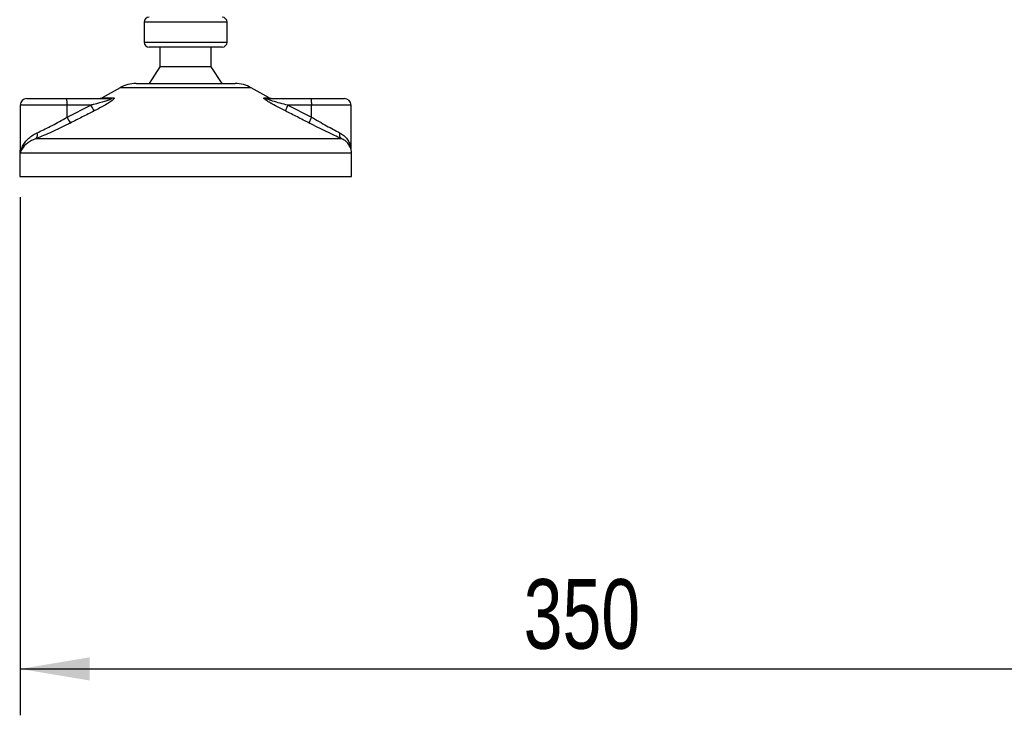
# Model space of a CAD drawing. Header units: millimetres. Extents: x 0 to 420, y 0 to 297.
# Tile 37 of 64: x 277 to 319, y 124 to 154. Entities that reach past the tile are written whole.
import ezdxf

# ---------------------------------------------------------------- set-up
doc = ezdxf.new("R2010")
doc.units = ezdxf.units.MM
doc.layers.add('QUOTE', color=174, linetype='Continuous')
doc.styles.add('SLDTEXTSTYLE3', font='TXT', dxfattribs={"width": 0.75})
doc.dimstyles.new('SLDDIMSTYLE1', dxfattribs={"dimtxt": 3, "dimasz": 3, "dimexe": 0, "dimexo": 0.0625, "dimgap": 0.75, "dimtad": 1, "dimdec": 0, "dimlfac": 6.991979, "dimrnd": 1e-09, "dimzin": 12, "dimdsep": 46, "dimtxsty": 'SLDTEXTSTYLE3', "dimsah": 1, "dimcen": 0.09, "dimadec": 0, "dimazin": 3, "dimtfac": 1, "dimtdec": 3, "dimtofl": 0, "dimtmove": 0, "dimatfit": 3, "dimfxl": 0, "dimfrac": 2, "dimtolj": 1, "dimtzin": 12, "dimarcsym": 0})

# ---------------------------------------------------------------- blocks, each defined once
blk = doc.blocks.new('_D_1')
at = {"layer": 'QUOTE'}
for p, q in [((276.896, 146.593), (276.896, 124.26)), ((326.953, 146.593), (326.953, 124.26)), ((276.896, 126.26), (326.953, 126.26))]:
    blk.add_line(p, q, dxfattribs=at)
for points in [[(276.896, 126.26), (279.896, 125.76), (279.896, 126.76)], [(326.953, 126.26), (323.953, 126.76), (323.953, 125.76)]]:
    blk.add_solid(points, dxfattribs=at)
at = {"layer": 'QUOTE', "insert": (298.6, 130.128), "char_height": 3, "attachment_point": 1, "style": 'SLDTEXTSTYLE3'}
blk.add_mtext('350', dxfattribs=at)

msp = doc.modelspace()

# ---------------------------------------------------------------- linework, layer by layer
at = {"color": 7, "linetype": 'Continuous', "lineweight": 25}
for p, q in [((282.2394, 154.127), (282.2394, 153.2689)), ((284.1822, 154.127), (282.2394, 154.127)), ((285.8149, 154.127), (284.1822, 154.127)), ((285.8149, 153.2689), (285.8149, 154.127)), ((282.2394, 153.2689), (285.8149, 153.2689)), ((285.6004, 153.0544), (282.4539, 153.0544)), ((282.9188, 153.0544), (282.9188, 152.1963)), ((285.1356, 152.1963), (285.1356, 153.0544)), ((282.9188, 152.1963), (282.4539, 151.4812)), ((285.1356, 152.1963), (282.9188, 152.1963)), ((285.6004, 151.4812), (285.1356, 152.1963)), ((281.201, 151.3021), (280.4269, 150.8734)), ((284.2722, 151.3021), (281.201, 151.3021)), ((281.8939, 151.4812), (284.2121, 151.4812)), ((284.2121, 151.4812), (286.1604, 151.4812)), ((286.8534, 151.3021), (284.2722, 151.3021)), ((287.6274, 150.8734), (286.8534, 151.3021)), ((277.1821, 150.8376), (278.8917, 150.8376)), ((278.8917, 150.8376), (280.7846, 150.8376)), ((280.4269, 150.8734), (280.9048, 150.8734)), ((287.4122, 150.8734), (287.6274, 150.8734)), ((287.5425, 150.8376), (289.4354, 150.8376)), ((289.4354, 150.8376), (290.8723, 150.8376)), ((276.8961, 150.5515), (276.8961, 148.5917)), ((278.9165, 150.5515), (276.8961, 150.5515)), ((278.9165, 150.0318), (279.9421, 150.5515)), ((278.9165, 150.0318), (278.9165, 150.5515)), ((279.9421, 150.5515), (278.9165, 150.5515)), ((288.4347, 150.5515), (289.4602, 150.0318)), ((289.4602, 150.5515), (288.4347, 150.5515)), ((289.4602, 150.0318), (289.4602, 150.5515)), ((291.1583, 150.5515), (289.4602, 150.5515)), ((291.1583, 148.653), (291.1583, 150.5515)), ((277.5847, 149.1109), (290.7391, 149.1109)), ((276.8761, 148.4854), (276.8761, 147.4766)), ((276.9031, 148.4854), (276.8761, 148.4854)), ((291.1782, 148.4854), (276.9031, 148.4854)), ((291.1782, 147.4766), (291.1782, 148.4854)), ((276.8761, 147.4766), (284.6472, 147.4766)), ((284.6472, 147.4766), (291.1782, 147.4766))]:
    msp.add_line(p, q, dxfattribs=at)
for centre, radius, start, end in [((282.4539, 154.127), 0.2145, 90, 180), ((285.6004, 154.127), 0.2145, 0, 90), ((282.4539, 153.2689), 0.2145, 180, 270), ((285.6004, 153.2689), 0.2145, 270, 0), ((281.8939, 150.0509), 1.4302, 90, 118.97971), ((286.1604, 150.0509), 1.4302, 61.02029, 90), ((277.1821, 150.5515), 0.286, 90, 180), ((278.0732, 150.6225), 0.8463, 355.18945, 14.72175), ((280.2883, 151.1236), 0.286, 270, 298.97971), ((280.7836, 151.0605), 0.223, 270.25772, 302.92857), ((287.543, 151.0941), 0.2565, 239.35943, 269.90333), ((287.766, 151.1236), 0.286, 241.02029, 270), ((288.6169, 150.6225), 0.8463, 355.18945, 14.72175), ((290.8723, 150.5515), 0.286, 0, 90), ((281.3839, 151.2081), 1.5842, 204.48322, 214.91599), ((289.5679, 149.9342), 1.2905, 151.4197, 163.47164), ((280.2854, 150.6737), 1.5119, 205.12367, 216.1625), ((290.5122, 149.4309), 1.2115, 150.26469, 163.17457), ((277.3902, 149.2722), 0.2526, 320.3326, 20.61478), ((290.8885, 149.2904), 0.2336, 162.36927, 230.22023), ((277.5912, 148.4854), 0.7151, 169.40991, 180), ((290.4631, 148.4854), 0.7151, 0, 21.63476)]:
    msp.add_arc(centre, radius, start, end, dxfattribs=at)
for points, knots in [([(280.7846, 150.8376), (280.7931, 150.8373), (280.8066, 150.837), (280.82, 150.8336), (280.8256, 150.8285), (280.8219, 150.8209), (280.8109, 150.8123), (280.7815, 150.7956), (280.6926, 150.7597), (280.4535, 150.6838), (280.1879, 150.6131), (279.9865, 150.5626), (279.9421, 150.5515)], [0, 0, 0, 0, 0.0326282, 0.0525244, 0.0758401, 0.1000535, 0.1224526, 0.1468975, 0.2362249, 0.4244765, 0.873292, 1, 1, 1, 1]), ([(280.9048, 150.8734), (280.9191, 150.8719), (280.9478, 150.869), (280.9509, 150.8425), (280.9206, 150.7995), (280.8342, 150.7248), (280.6711, 150.6174), (280.4536, 150.4922), (280.2532, 150.3862), (280.1289, 150.3235), (280.0848, 150.3013)], [0, 0, 0, 0, 0.0715734, 0.1443473, 0.2083354, 0.3096596, 0.4923301, 0.6911888, 0.8905251, 1, 1, 1, 1]), ([(288.3307, 150.3013), (288.2176, 150.3582), (287.992, 150.4718), (287.7153, 150.624), (287.5313, 150.7374), (287.4415, 150.8023), (287.3969, 150.8442), (287.3874, 150.8679), (287.4008, 150.8732), (287.4112, 150.8734), (287.4122, 150.8734)], [0, 0, 0, 0, 0.2791688, 0.5566156, 0.6991027, 0.7915598, 0.8614835, 0.9308082, 0.9932657, 1, 1, 1, 1]), ([(288.4347, 150.5515), (288.325, 150.5791), (288.1045, 150.6347), (287.8334, 150.709), (287.6493, 150.7669), (287.5661, 150.798), (287.5327, 150.8144), (287.5191, 150.8234), (287.514, 150.8296), (287.5172, 150.835), (287.5271, 150.8371), (287.5374, 150.8375), (287.5414, 150.8376), (287.5425, 150.8376)], [0, 0, 0, 0, 0.3126385, 0.6283409, 0.7723225, 0.8532102, 0.8895986, 0.904004, 0.9304919, 0.9491875, 0.9821779, 0.994635, 1, 1, 1, 1]), ([(280.0848, 150.3013), (279.9151, 150.2159), (279.5743, 150.0445), (279.2351, 149.8695), (279.0648, 149.7816)], [0, 0, 0, 0, 0.4978543, 1, 1, 1, 1]), ([(289.3526, 149.7816), (289.1835, 149.8687), (288.8438, 150.0437), (288.5022, 150.2152), (288.3307, 150.3013)], [0, 0, 0, 0, 0.497852, 1, 1, 1, 1]), ([(277.6267, 149.3612), (277.7167, 149.4027), (277.8993, 149.487), (278.2003, 149.6363), (278.5118, 149.8001), (278.7515, 149.9344), (278.8857, 150.0136), (278.9165, 150.0318)], [0, 0, 0, 0, 0.2283053, 0.4634776, 0.6938128, 0.9297437, 1, 1, 1, 1]), ([(289.4602, 150.0318), (289.5682, 149.9685), (289.7869, 149.8402), (290.1037, 149.6637), (290.4069, 149.4992), (290.5786, 149.4077), (290.6659, 149.3612)], [0, 0, 0, 0, 0.2465936, 0.4996913, 0.7457356, 1, 1, 1, 1]), ([(279.0648, 149.7816), (279.0294, 149.7634), (278.8778, 149.6855), (278.6025, 149.551), (278.2481, 149.3885), (277.9, 149.238), (277.6908, 149.1537), (277.5847, 149.1109)], [0, 0, 0, 0, 0.0699949, 0.2998887, 0.53536, 0.7642956, 1, 1, 1, 1]), ([(290.7391, 149.1109), (290.6424, 149.1557), (290.4457, 149.2469), (290.1006, 149.4097), (289.7323, 149.5881), (289.4803, 149.7165), (289.3526, 149.7816)], [0, 0, 0, 0, 0.2463531, 0.5014676, 0.7472632, 1, 1, 1, 1]), ([(276.9031, 148.4854), (276.9031, 148.4861), (276.9143, 148.5711), (276.9565, 148.7184), (277.0715, 148.9203), (277.2156, 149.0882), (277.3966, 149.2415), (277.55, 149.3213), (277.6267, 149.3612)], [0, 0, 0, 0, 0.0022463, 0.2586377, 0.4477168, 0.6367116, 0.818473, 1, 1, 1, 1]), ([(277.5847, 149.1109), (277.5144, 149.0827), (277.3724, 149.0257), (277.1461, 148.8795), (276.9751, 148.6963), (276.9155, 148.5466), (276.9032, 148.4859), (276.9031, 148.4854)], [0, 0, 0, 0, 0.1804148, 0.3645009, 0.7419063, 0.9977849, 1, 1, 1, 1]), ([(290.6659, 149.3612), (290.7294, 149.3218), (290.8583, 149.242), (290.9975, 149.0895), (291.0939, 148.9206), (291.147, 148.7811), (291.1466, 148.698), (291.1465, 148.6774)], [0, 0, 0, 0, 0.22272092, 0.4517881, 0.6846122, 0.92196036, 1, 1, 1, 1]), ([(291.1112, 148.7448), (291.0883, 148.8034), (291.0494, 148.9033), (290.9073, 149.0253), (290.7951, 149.0824), (290.7391, 149.1109)], [0, 0, 0, 0, 0.4154016, 0.707814, 1, 1, 1, 1]), ([(276.9031, 148.4854), (276.9029, 148.4859), (276.8942, 148.5291), (276.8983, 148.5719), (276.9023, 148.6142)], [0, 0, 0, 0, 0.0120638, 1, 1, 1, 1]), ([(276.9055, 148.5917), (276.902, 148.5571), (276.8983, 148.5217), (276.903, 148.4861), (276.9031, 148.4854)], [0, 0, 0, 0, 0.9792912, 1, 1, 1, 1])]:
    msp.add_open_spline(points, degree=3, knots=knots, dxfattribs=at)

# ---------------------------------------------------------------- dimensions: what is measured, and where the dimension line sits
at = {"layer": 'QUOTE'}
dim = msp.add_linear_dim(base=(326.9534, 126.2604), p1=(276.8961, 148.5925), p2=(326.9534, 148.5925), dimstyle='SLDDIMSTYLE1', dxfattribs=at)
dim.commit()
dim.dimension.update_dxf_attribs({"geometry": '_D_1', "text_midpoint": (301.9247, 126.2604), "dimtype": 160})

doc.saveas('drawing.dxf')
